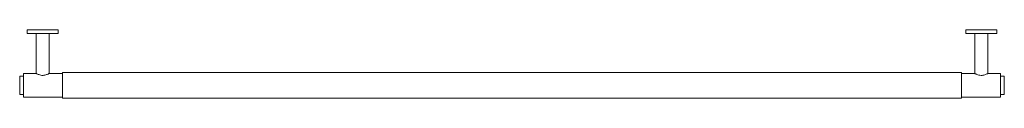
# Model space of a CAD drawing. Header units: millimetres. Extents: x -380 to 380, y -10 to 43.
import ezdxf

# ---------------------------------------------------------------- set-up
doc = ezdxf.new("R2010")
doc.units = ezdxf.units.MM

msp = doc.modelspace()

# ---------------------------------------------------------------- linework, layer by layer
at = {"color": 7, "linetype": 'Continuous', "lineweight": 15}
for p, q in [((-374.25, 43), (-374.25, 40)), ((-350.25, 43), (-374.25, 43)), ((-350.25, 40), (-374.25, 40)), ((-367.25, 40), (-367.25, 9.2)), ((-357.25, 9.17), (-357.25, 40)), ((-350.25, 40), (-350.25, 43)), ((350.25, 43), (350.25, 40)), ((350.25, 43), (374.25, 43)), ((350.25, 40), (374.25, 40)), ((357.25, 40), (357.25, 9.17)), ((367.25, 9.2), (367.25, 40)), ((374.25, 40), (374.25, 43)), ((-367.25, 9.2), (-377, 9.2)), ((-377, 9.2), (-377, -9.2)), ((-347, 9.2), (-357.3, 9.2)), ((347, 10), (-347, 10)), ((-347, 10), (-347, -10)), ((347, 10), (347, -10)), ((357.3, 9.2), (347, 9.2)), ((377, 9.2), (367.25, 9.2)), ((377, 9.2), (377, -9.2)), ((-377, 7), (-380, 7)), ((-380, 7), (-380, -7)), ((380, 7), (377, 7)), ((380, 7), (380, -7)), ((-380, -7), (-377, -7)), ((377, -7), (380, -7)), ((-377, -9.2), (-347, -9.2)), ((-347, -10), (347, -10)), ((347, -9.2), (377, -9.2))]:
    msp.add_line(p, q, dxfattribs=at)
for points, knots in [([(-367.25, 9.2), (-367.2, 9.17), (-367.11, 9.12), (-366.37, 8.74), (-365.24, 8.25), (-363.72, 7.8), (-362.04, 7.67), (-360.52, 7.88), (-359.18, 8.28), (-358.06, 8.77), (-357.34, 9.15), (-357.31, 9.17), (-357.3, 9.17)], [0, 0, 0, 0, 0.097357, 0.194459, 0.298201, 0.41174, 0.517924, 0.608531, 0.701237, 0.808177, 0.921811, 1, 1, 1, 1]), ([(357.3, 9.17), (357.28, 9.18), (357.21, 9.22), (357.56, 9.03), (358.31, 8.66), (359.53, 8.15), (361.11, 7.74), (362.78, 7.69), (364.26, 7.94), (365.56, 8.38), (366.63, 8.87), (367.18, 9.16), (367.23, 9.19), (367.25, 9.2)], [0, 0, 0, 0, 0.024909, 0.118247, 0.213849, 0.320047, 0.433878, 0.53646, 0.625803, 0.720833, 0.830299, 0.942865, 1, 1, 1, 1])]:
    msp.add_open_spline(points, degree=3, knots=knots, dxfattribs=at)

doc.saveas('drawing.dxf')
